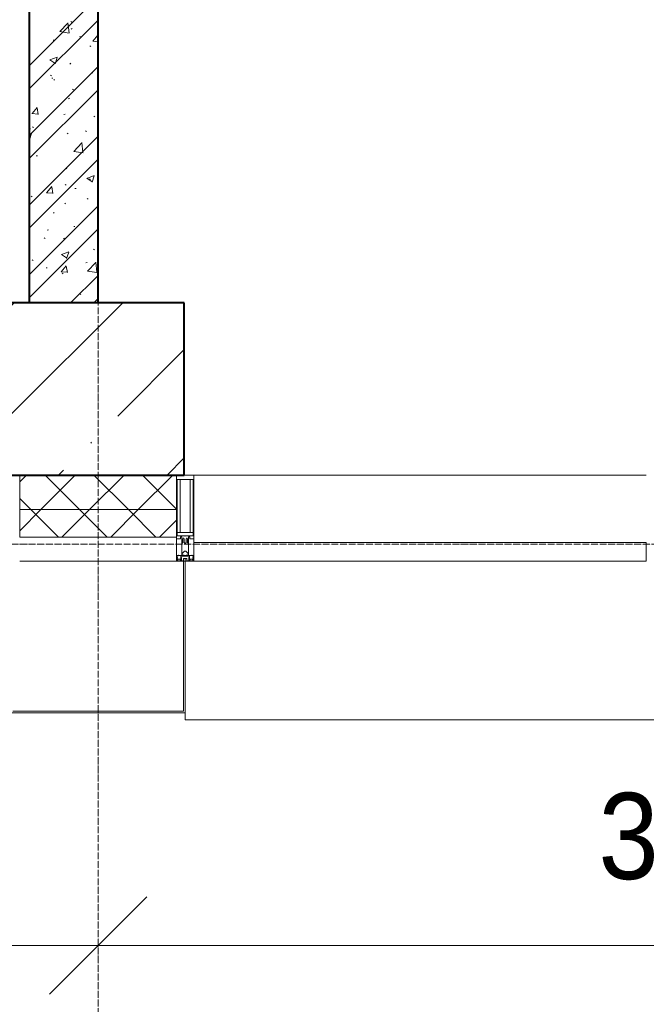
# Model space of a CAD drawing. Header units: millimetres. Extents: x -816133 to 919604, y 87941 to 147341.
# Tile 101 of 201: x -27479 to -25662, y 119239 to 122095. Entities that reach past the tile are written whole.
import ezdxf

# ---------------------------------------------------------------- set-up
doc = ezdxf.new("R2010")
doc.units = ezdxf.units.MM
doc.linetypes.add('ADSK_Линия сетки', pattern=[25, 20, -2.5, 0, -2.5])
doc.linetypes.add('Линия сетки', pattern=[25, 20, -2.5, 0, -2.5])
for name, color, linetype, lineweight in [('A-010-D_DIM', 7, 'Continuous', 9), ('A-200-M_WALL', 7, 'Continuous', 18), ('A-200-M_WALL_INT', 7, 'Continuous', 18), ('A-200-M_WALL_PAT', 7, 'Continuous', 40), ('A-214-M_CURT_WALL', 7, 'Continuous', 18), ('A-215-M_CURT_PANEL', 7, 'Continuous', 18), ('A-280-M_COLUMN', 7, 'Continuous', 18), ('S-280-M_COLUMN', 7, 'Continuous', 18), ('Z-030-M_GRID', 7, 'Continuous', 9), ('Z-060-M_DETAIL', 7, 'Continuous', 18), ('СС-011-ПОЖ-СИГНАЛИЗАЦИЯ', 1, 'Continuous', 30)]:
    doc.layers.add(name, color=color, linetype=linetype, lineweight=lineweight)
doc.styles.add('Arial_3', font='arial.ttf', dxfattribs={"width": 0.9, "height": 500})

# ---------------------------------------------------------------- blocks, each defined once
blk = doc.blocks.new('10эт')
at = {"layer": 'S-280-M_COLUMN', "lineweight": 9}
h = blk.add_hatch(dxfattribs=at)
h.set_pattern_fill('FP_22', color=9, style=0, pattern_type=2)
h.set_pattern_definition([(45, (221501.7, 104051.05), (-314.309, 314.309), []), (45, (221816.03, 104051.05), (-314.309, 314.309), [555.625, -111.125, 3.353, -107.772])])
h.paths.add_polyline_path([(333301.7, 119651.1), (333301.7, 120151.1), (332801.7, 120151.1), (332801.7, 119651.1), (332990.5, 119651.1)])
at = {"color": 9, "linetype": 'ByBlock', "lineweight": 15}
for p, q in [((332910.3, 118145.2), (333193.1, 118428)), ((333193.1, 118428), (332910.3, 118145.2))]:
    blk.add_line(p, q, dxfattribs=at)
at = {"layer": 'A-010-D_DIM', "color": 9, "lineweight": 20}
for p, q in [((329151.7, 118286.6), (333351.7, 118286.6)), ((332751.7, 118286.6), (336951.7, 118286.6))]:
    blk.add_line(p, q, dxfattribs=at)
at = {"layer": 'A-200-M_WALL', "color": 9, "lineweight": 9}
for p, q in [((332824.2, 119651.1), (332824.2, 119471.1)), ((333279.2, 119471.1), (333279.2, 119651.1)), ((333279.2, 119551.1), (332824.2, 119551.1)), ((332824.2, 119471.1), (333279.2, 119471.1))]:
    blk.add_line(p, q, dxfattribs=at)
at = {"layer": 'A-200-M_WALL_INT', "color": 9, "lineweight": 40}
for p, q in [((333051.7, 120151.1), (333051.7, 126251.1)), ((332851.7, 123701.1), (332851.7, 120151.1))]:
    blk.add_line(p, q, dxfattribs=at)
at = {"layer": 'A-200-M_WALL_PAT', "color": 9, "linetype": 'Continuous', "lineweight": 9}
for p, q in [((332851.7, 120839), (333051.7, 121039)), ((332851.7, 120771.6), (333051.7, 120971.6)), ((332940.5, 120937.9), (332964.3, 120962.6)), ((332967.4, 120934.7), (332964, 120963.7)), ((332972.7, 120967.6), (332975.5, 120965.8)), ((332940.5, 120938), (332967.6, 120933.8)), ((332973.4, 120945.5), (332976.1, 120947.5)), ((333036.4, 120910.1), (333051.1, 120927.6)), ((333051.7, 120923), (333051.1, 120926.6)), ((332921, 120912.9), (332924.3, 120913.3)), ((332997.6, 120923), (333000.9, 120923.4)), ((333036.2, 120910.1), (333051.7, 120908.8)), ((333027.8, 120896.7), (333030.3, 120894.4)), ((332851.7, 120864.7), (332852.5, 120863.9)), ((332911.5, 120856.2), (332926.6, 120846)), ((332911.6, 120856), (332932.9, 120864.2)), ((332926.8, 120844.9), (332932.9, 120863.3)), ((332969.7, 120844), (332972.4, 120846)), ((332851.7, 120636.9), (333051.7, 120836.9)), ((333032.8, 120817.9), (333036.2, 120818.4)), ((332913.3, 120811.9), (332916.1, 120810.1)), ((332917.4, 120802.7), (332920.7, 120803.2)), ((332923.1, 120799.3), (332925.6, 120797)), ((332851.7, 120569.5), (333051.7, 120769.5)), ((332977.6, 120770.9), (332980.4, 120769.1)), ((332966, 120742.5), (332968.6, 120744.6)), ((332859.9, 120700), (332878.1, 120698.4)), ((332860.1, 120700), (332874.7, 120717.5)), ((332878.3, 120697.4), (332874.7, 120716.5)), ((332952.6, 120697.7), (332956, 120698.2)), ((333039.5, 120692.6), (333042, 120690.3)), ((332851.7, 120640.5), (332858.8, 120643.2)), ((332852.6, 120623.8), (332858.8, 120642.3)), ((332852.7, 120657), (332855.5, 120655.1)), ((332861.7, 120662.1), (332864.2, 120659.8)), ((332962.3, 120641.1), (332964.9, 120643.1)), ((333015.4, 120650.1), (333018.2, 120648.3)), ((332851.7, 120434.8), (333051.7, 120634.8)), ((332851.7, 120625.4), (332852.5, 120624.9)), ((332980.9, 120590.5), (333004.7, 120615.3)), ((333007.8, 120587.4), (333004.5, 120616.3)), ((332980.9, 120590.6), (333008, 120586.4)), ((332851.7, 120367.5), (333051.7, 120567.5)), ((332872.5, 120577.5), (332875.8, 120577.9)), ((332958.6, 120539.6), (332961.2, 120541.6)), ((333019.2, 120512.5), (333034.4, 120502.2)), ((333019.4, 120512.3), (333040.7, 120520.5)), ((333026.9, 120510.7), (333029.4, 120508.5)), ((333034.5, 120501.1), (333040.7, 120519.5)), ((332902.2, 120470.7), (332920.4, 120469.1)), ((332902.3, 120470.7), (332917, 120488.2)), ((332920.5, 120468.1), (332917, 120487.2)), ((332956, 120494.3), (332958.9, 120492.5)), ((332984.5, 120482.6), (332987.8, 120483)), ((332857.6, 120460.3), (332860.4, 120458.5)), ((333020.3, 120453.4), (333023.1, 120451.6)), ((332851.7, 120232.8), (333051.7, 120432.8)), ((332922.2, 120413.3), (332924.7, 120411)), ((332954.9, 120438.1), (332957.5, 120440.2)), ((332851.7, 120165.4), (333051.7, 120365.4)), ((332904.3, 120362.4), (332907.6, 120362.8)), ((332980.9, 120372.5), (332984.2, 120372.9)), ((332895.4, 120339.4), (332898.2, 120337.6)), ((332951.2, 120336.7), (332953.8, 120338.7)), ((332945.2, 120291.3), (332966.5, 120299.5)), ((332960.4, 120280.1), (332966.5, 120298.5)), ((333038.6, 120306.6), (333041.1, 120304.4)), ((332860.8, 120276.1), (332863.3, 120273.8)), ((332945.1, 120291.4), (332960.2, 120281.2)), ((332900.7, 120252.2), (332904, 120252.7)), ((332944.5, 120241.4), (332962.7, 120239.8)), ((332944.6, 120241.4), (332959.3, 120258.9)), ((332962.8, 120238.8), (332959.3, 120257.9)), ((333016.2, 120267.4), (333019.5, 120267.9)), ((333021.3, 120243.2), (333045.1, 120267.9)), ((333021.3, 120243.3), (333048.4, 120239.1)), ((333048.2, 120240), (333044.9, 120268.9)), ((332947.5, 120235.2), (332950.1, 120237.2)), ((332972, 120151.1), (333051.7, 120230.7)), ((332998.8, 120176.8), (333001.6, 120175)), ((333039.4, 120151.1), (333051.7, 120163.4))]:
    blk.add_line(p, q, dxfattribs=at)
at = {"layer": 'A-200-M_WALL_PAT', "color": 9, "linetype": 'Continuous', "lineweight": 5}
for p, q in [((332824.2, 119631.3), (332844, 119651.1)), ((332885.4, 119551.1), (332985.4, 119651.1)), ((332998.1, 119551.1), (332898.1, 119651.1)), ((333026.8, 119551.1), (333126.8, 119651.1)), ((333139.5, 119551.1), (333039.5, 119651.1)), ((333168.2, 119551.1), (333268.2, 119651.1)), ((333279.2, 119552.8), (333180.9, 119651.1)), ((332856.7, 119551.1), (332824.2, 119583.5)), ((332824.2, 119489.9), (332885.4, 119551.1)), ((332936.7, 119471.1), (332856.7, 119551.1)), ((332946.8, 119471.1), (333026.8, 119551.1)), ((333078.1, 119471.1), (332998.1, 119551.1)), ((333088.2, 119471.1), (333168.2, 119551.1)), ((333219.5, 119471.1), (333139.5, 119551.1)), ((333229.7, 119471.1), (333279.2, 119520.6))]:
    blk.add_line(p, q, dxfattribs=at)
at = {"layer": 'A-214-M_CURT_WALL', "color": 9, "lineweight": 5, "extrusion": (0, 0, -1)}
for p, q in [((333279.2, 119651.1), (333279.2, 119401.1)), ((333329.2, 119651.1), (333301.7, 119651.1)), ((333329.2, 119401.1), (333329.2, 119651.1)), ((333279.2, 119401.1), (333299.2, 119401.1)), ((333304.2, 119401.1), (333329.2, 119401.1))]:
    blk.add_line(p, q, dxfattribs=at)
at = {"layer": 'A-214-M_CURT_WALL', "color": 9, "lineweight": 5}
blk.add_line((334641.7, 119651.1), (333329.2, 119651.1), dxfattribs=at)
at = {"layer": 'A-215-M_CURT_PANEL', "color": 9, "lineweight": 5}
for p, q in [((334641.7, 119456.1), (333329.2, 119456.1)), ((333329.2, 119456.1), (333329.2, 119401.1)), ((334641.7, 119401.1), (334641.7, 119456.1)), ((333329.2, 119401.1), (334641.7, 119401.1))]:
    blk.add_line(p, q, dxfattribs=at)
at = {"layer": 'A-280-M_COLUMN', "color": 9, "lineweight": 5}
for p, q in [((333279.2, 119401.1), (332824.2, 119401.1)), ((333299.2, 119401.1), (333304.2, 119401.1)), ((333299.2, 118966.1), (333299.2, 119401.1)), ((333304.2, 119401.1), (333304.2, 118961.1)), ((333304.2, 118961.1), (332799.2, 118961.1)), ((332804.2, 118966.1), (333299.2, 118966.1)), ((333304.2, 118941.1), (333304.2, 118961.1)), ((333304.2, 118941.1), (334666.7, 118941.1))]:
    blk.add_line(p, q, dxfattribs=at)
at = {"layer": 'S-280-M_COLUMN', "color": 9, "lineweight": 40}
for p, q in [((333301.7, 120151.1), (332801.7, 120151.1)), ((333301.7, 119651.1), (333301.7, 120151.1)), ((332801.7, 119651.1), (333301.7, 119651.1))]:
    blk.add_line(p, q, dxfattribs=at)
at = {"layer": 'Z-030-M_GRID', "color": 9, "linetype": 'Линия сетки'}
blk.add_line((333051.7, 116076.8), (333051.7, 137026.1), dxfattribs=at)
at = {"layer": 'Z-030-M_GRID', "color": 9, "linetype": 'ADSK_Линия сетки'}
blk.add_line((358421.7, 119451.1), (308438.4, 119451.1), dxfattribs=at)
at = {"layer": 'Z-060-M_DETAIL', "color": 9, "lineweight": 5}
for p, q in [((333279.2, 119466.3), (333279.2, 119651.1)), ((333279.2, 119651.1), (333304.2, 119651.1)), ((333329.2, 119651.1), (333304.2, 119651.1)), ((333329.2, 119466.3), (333329.2, 119651.1)), ((333281.2, 119638.4), (333304.2, 119638.4)), ((333281.2, 119638.4), (333281.2, 119474.6)), ((333289.3, 119485), (333289.3, 119638.4)), ((333327.2, 119638.4), (333304.2, 119638.4)), ((333319.1, 119485), (333319.1, 119638.4)), ((333327.2, 119638.4), (333327.2, 119474.6)), ((333304.2, 119485), (333281.2, 119485)), ((333303.7, 119474.6), (333281.2, 119474.6)), ((333290.2, 119472.3), (333290.2, 119466.3)), ((333294.2, 119472.3), (333290.2, 119472.3)), ((333294.2, 119454.1), (333294.2, 119472.3)), ((333304.2, 119485), (333327.2, 119485)), ((333304.7, 119474.6), (333327.2, 119474.6)), ((333314.2, 119472.3), (333318.2, 119472.3)), ((333314.2, 119454.1), (333314.2, 119472.3)), ((333318.2, 119472.3), (333318.2, 119466.3)), ((333290.2, 119466.3), (333279.2, 119466.3)), ((333295.5, 119454.1), (333294.2, 119454.1)), ((333294.2, 119454.1), (333294.2, 119418.1)), ((333295.5, 119454.1), (333297.2, 119455.7)), ((333297.2, 119466.3), (333298.4, 119468.3)), ((333297.2, 119466.3), (333297.2, 119455.7)), ((333300.1, 119468.3), (333298.4, 119468.3)), ((333300.1, 119468.3), (333301.3, 119466.1)), ((333301.3, 119466.1), (333301.3, 119455.7)), ((333302.9, 119454.1), (333301.3, 119455.7)), ((333304.2, 119454.1), (333302.9, 119454.1)), ((333304.2, 119454.1), (333305.5, 119454.1)), ((333305.5, 119454.1), (333307.1, 119455.7)), ((333308.4, 119468.3), (333307.1, 119466.1)), ((333307.1, 119466.1), (333307.1, 119455.7)), ((333308.4, 119468.3), (333310.1, 119468.3)), ((333311.3, 119466.3), (333310.1, 119468.3)), ((333311.3, 119466.3), (333311.3, 119455.7)), ((333312.9, 119454.1), (333311.3, 119455.7)), ((333312.9, 119454.1), (333314.2, 119454.1)), ((333314.2, 119454.1), (333314.2, 119418.1)), ((333318.2, 119466.3), (333329.2, 119466.3)), ((333280.4, 119415.6), (333279.2, 119415.3)), ((333279.2, 119401.1), (333279.2, 119415.3)), ((333281.9, 119418.1), (333280.4, 119418.1)), ((333280.4, 119418.1), (333280.4, 119415.6)), ((333281.7, 119411.6), (333280.4, 119415.6)), ((333281.9, 119418.1), (333281.9, 119417.1)), ((333281.9, 119417.1), (333282.9, 119417.1)), ((333285.2, 119418.7), (333282.9, 119417.1)), ((333285.8, 119417.7), (333285.2, 119418.7)), ((333296.8, 119417.7), (333285.8, 119417.7)), ((333291.5, 119408.7), (333292.9, 119412.4)), ((333292, 119410.1), (333292, 119415.9)), ((333292, 119415.9), (333304.2, 119415.9)), ((333293.7, 119412.3), (333293, 119412.4)), ((333293.7, 119402.6), (333293.7, 119412.3)), ((333294.2, 119418.1), (333296.7, 119418.1)), ((333295.7, 119424), (333302.7, 119431)), ((333295.7, 119419.5), (333295.7, 119424)), ((333296.7, 119419.5), (333295.7, 119419.5)), ((333296.7, 119418.1), (333296.7, 119419.5)), ((333296.8, 119419.1), (333296.8, 119417.7)), ((333301.6, 119419.1), (333296.8, 119419.1)), ((333301.6, 119419.1), (333301.6, 119417.9)), ((333301.6, 119417.9), (333304.2, 119417.9)), ((333302.7, 119431), (333304.2, 119431)), ((333305.7, 119431), (333304.2, 119431)), ((333306.8, 119417.9), (333304.2, 119417.9)), ((333304.2, 119415.9), (333304.2, 119417.9)), ((333304.2, 119415.9), (333304.2, 119417.9)), ((333316.4, 119415.9), (333304.2, 119415.9)), ((333312.7, 119424), (333305.7, 119431)), ((333306.8, 119419.1), (333306.8, 119417.9)), ((333306.8, 119419.1), (333311.6, 119419.1)), ((333311.6, 119419.1), (333311.6, 119417.7)), ((333311.6, 119417.7), (333322.6, 119417.7)), ((333311.7, 119419.5), (333312.7, 119419.5)), ((333311.7, 119418.1), (333311.7, 119419.5)), ((333314.2, 119418.1), (333311.7, 119418.1)), ((333312.7, 119419.5), (333312.7, 119424)), ((333314.7, 119412.3), (333315.5, 119412.4)), ((333314.7, 119402.6), (333314.7, 119412.3)), ((333316.9, 119408.7), (333315.6, 119412.4)), ((333316.4, 119410.1), (333316.4, 119415.9)), ((333322.6, 119417.7), (333323.2, 119418.7)), ((333323.2, 119418.7), (333325.5, 119417.1)), ((333326.5, 119417.1), (333325.5, 119417.1)), ((333326.5, 119418.1), (333326.5, 119417.1)), ((333326.5, 119418.1), (333328.1, 119418.1)), ((333326.7, 119411.6), (333328.1, 119415.6)), ((333328.1, 119418.1), (333328.1, 119415.6)), ((333328.1, 119415.6), (333329.2, 119415.3)), ((333329.2, 119401.1), (333329.2, 119415.3)), ((333279.2, 119401.1), (333304.2, 119401.1)), ((333281.7, 119411.6), (333280.5, 119410.9)), ((333280.5, 119402.4), (333280.5, 119410.9)), ((333280.5, 119402.4), (333292.4, 119402.4)), ((333281, 119411.2), (333281.7, 119409)), ((333281.7, 119409), (333281.7, 119405.5)), ((333282.9, 119405.5), (333281.7, 119405.5)), ((333282.9, 119405.5), (333282.9, 119407.6)), ((333282.9, 119407.6), (333290, 119407.6)), ((333290, 119407.6), (333290, 119405.5)), ((333291, 119405.5), (333290, 119405.5)), ((333291, 119405.5), (333292, 119408.3)), ((333291.5, 119408.7), (333292.4, 119407.9)), ((333292.4, 119402.4), (333292.4, 119407.9)), ((333299.4, 119402.6), (333293.7, 119402.6)), ((333304.2, 119409.1), (333299.4, 119409.1)), ((333299.4, 119402.6), (333299.4, 119409.1)), ((333304.2, 119401.1), (333304.2, 119409.1)), ((333304.2, 119409.1), (333309, 119409.1)), ((333304.2, 119401.1), (333304.2, 119409.1)), ((333329.2, 119401.1), (333304.2, 119401.1)), ((333309, 119402.6), (333309, 119409.1)), ((333309, 119402.6), (333314.7, 119402.6)), ((333316.9, 119408.7), (333316, 119407.9)), ((333316, 119402.4), (333316, 119407.9)), ((333327.9, 119402.4), (333316, 119402.4)), ((333317.4, 119405.5), (333316.4, 119408.3)), ((333317.4, 119405.5), (333318.4, 119405.5)), ((333325.5, 119407.6), (333318.4, 119407.6)), ((333318.4, 119407.6), (333318.4, 119405.5)), ((333325.5, 119405.5), (333325.5, 119407.6)), ((333325.5, 119405.5), (333326.7, 119405.5)), ((333326.7, 119411.6), (333327.9, 119410.9)), ((333327.4, 119411.2), (333326.7, 119409)), ((333326.7, 119409), (333326.7, 119405.5)), ((333327.9, 119402.4), (333327.9, 119410.9))]:
    blk.add_line(p, q, dxfattribs=at)
for centre, start, end in [((333303.7, 119474.1), 0, 90), ((333304.7, 119474.1), 90, 180)]:
    blk.add_arc(centre, 0.5, start, end, dxfattribs=at)
at = {"layer": 'A-010-D_DIM', "color": 9, "lineweight": 30, "style": 'Arial_3', "width": 0.9}
blk.add_text('3600', height=250, dxfattribs=at).set_placement((334503, 118479.3))

msp = doc.modelspace()

# ---------------------------------------------------------------- block references
at = {"layer": 'СС-011-ПОЖ-СИГНАЛИЗАЦИЯ', "color": 9, "lineweight": 30}
msp.add_blockref('10эт', (-360303.7, 1122.9), dxfattribs=at)

doc.saveas('drawing.dxf')
